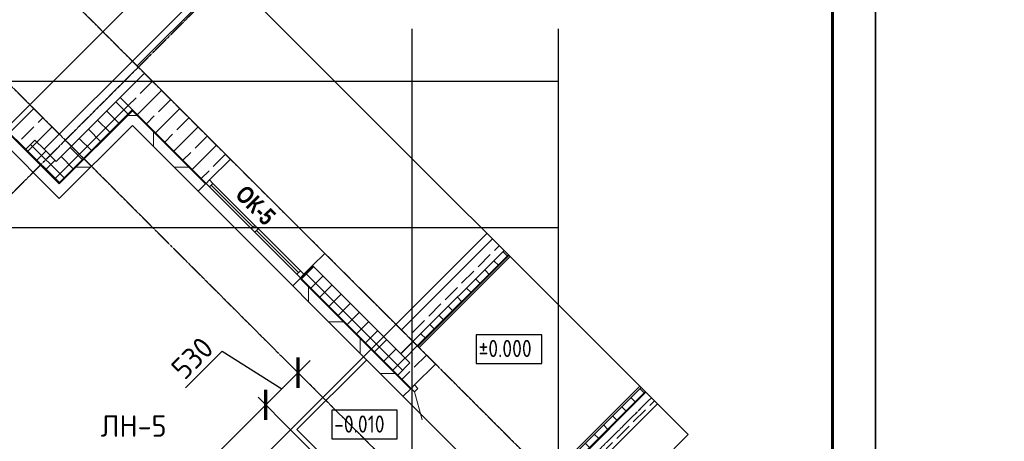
# Model space of a CAD drawing. Header units: millimetres. Extents: x 130535 to 1380046, y -231620 to 121434.
# Tile 111 of 135: x 839522 to 850961, y 14396 to 19297. Entities that reach past the tile are written whole.
import ezdxf
from ezdxf import colors
from ezdxf.entities.mleader import LeaderData, LeaderLine
from ezdxf.math import Vec2, Vec3

# ---------------------------------------------------------------- set-up
doc = ezdxf.new("R2010")
doc.units = ezdxf.units.MM
doc.linetypes.add('______5', pattern=[1.1, 0.8, -0.1, 0.1, -0.1])
doc.layers.get('DEFPOINTS').update_dxf_attribs({"lineweight": 0})
for name, color, linetype, lineweight in [('!PIARENA-KR-ADDITIONAL TEXT_ВЫНОСКИ', 7, 'Continuous', 13), ('XR$1$Двери_1', 7, 'Continuous', 25), ('XR$1$Общий01_1', 7, 'Continuous', 13), ('XR$1$Окна', 7, 'Continuous', 25), ('XR$1$Сантехника', 7, 'Continuous', 25), ('XR$1$Стена_ бетон не несущ.', 7, 'Continuous', 35), ('XR$1$Стена_ бетон несущ.', 7, 'Continuous', 70), ('XR$1$Текст_ общее', 7, 'Continuous', 25), ('XR$4$Оси', 7, '______5', 18), ('Колонны текст', 7, 'Continuous', 0), ('Столовая Двери и окна', 7, 'Continuous', 15), ('Тонкая', 7, 'Continuous', 20), ('ТОНКИЕ', 7, 'Continuous', 9)]:
    doc.layers.add(name, color=color, linetype=linetype, lineweight=lineweight)
doc.styles.add('!Main', font='isocpeui.ttf')
doc.styles.add('Century Gothic', font='GOTHIC.TTF')
doc.styles.add('GOST-2.304_Type-B', font='GOST_Common.ttf')
doc.styles.add('ISOCPEUR', font='isocpeur.ttf')
doc.linetypes.add('ГОСТ 2.303 8', pattern='A,40,[2,GOST 2.303-68.shx,S=1,R=0,X=0,Y=0],-8', length=48)
doc.dimstyles.new('СПДС', dxfattribs={"dimscale": 100, "dimtxt": 2.5, "dimasz": 2.5, "dimexe": 1.25, "dimexo": 0, "dimtad": 1, "dimdec": 0, "dimtxsty": 'GOST-2.304_Type-B', "dimblk": 'ARCHTICK', "dimcen": 2.5, "dimdle": 2, "dimadec": 0, "dimazin": 2, "dimtfac": 0.75, "dimtdec": 0, "dimtmove": 1, "dimatfit": 3, "dimfxl": 1, "dimtolj": 1, "dimarcsym": 1})
pattern_1 = [(45, (998876.6, 1384.03), (-106.06602, 106.06602), []), (135, (998876.6, 1384.03), (-106.06602, -106.06602), [])]
pattern_2 = [(0, (1000076.6, 2584.03), (600, 600), [600, -600]), (90, (1000076.6, 2584.03), (-600, 600), [600, -600])]
pattern_3 = [(45, (998876.6, 1384.03), (-212.13203, 212.13203), [200, -70]), (45, (998770.54, 1490.1), (-212.13203, 212.13203), [200, -70])]
pattern_4 = [(45, (998876.6, 1384.03), (-212.13203, 212.13203), []), (45, (998770.54, 1490.1), (-212.13203, 212.13203), [200, -70])]

# ---------------------------------------------------------------- blocks, each defined once
blk = doc.blocks.new('m_22_$F2', base_point=(0, -55.58))
at = {"color": 7, "linetype": 'Continuous', "lineweight": 13, "transparency": 33554687}
for p, q in [((1350, 0.42), (1294, 0.42)), ((1294, 0.42), (1294, -55.58)), ((1350, -55.58), (1350, 0.42)), ((1294, -55.58), (1350, -55.58))]:
    blk.add_line(p, q, dxfattribs=at)
blk = doc.blocks.new('ТИП 5У 1ЭТ ок_29_$F1', base_point=(0, -55.58))
at = {"color": 7, "linetype": 'Continuous', "lineweight": 13, "transparency": 33554687}
for p, q in [((56, 0.42), (0, 0.42)), ((0, 0.42), (0, -55.58)), ((56, -55.58), (56, 0.42)), ((0, -55.58), (56, -55.58))]:
    blk.add_line(p, q, dxfattribs=at)
blk = doc.blocks.new('ТИП 5У 1ЭТ ок_29_$F2', base_point=(0, -56))
at = {"color": 7, "linetype": 'Continuous', "lineweight": 13, "transparency": 33554687}
for p, q in [((803, 0), (747, 0)), ((747, 0), (747, -56)), ((803, -56), (803, 0)), ((747, -56), (803, -56))]:
    blk.add_line(p, q, dxfattribs=at)
blk = doc.blocks.new('ТИП 5У 1ЭТ ок_29_$F3', base_point=(0, -56))
at = {"color": 7, "linetype": 'Continuous', "lineweight": 13, "transparency": 33554687}
for p, q in [((1494, -56), (1494, 0)), ((1494, 0), (1550, 0)), ((1550, 0), (1550, -56)), ((1550, -56), (1494, -56))]:
    blk.add_line(p, q, dxfattribs=at)
blk = doc.blocks.new('ТИП 5У 1ЭТ ок_29_$F5', base_point=(0, -56))
at = {"color": 7, "linetype": 'Continuous', "lineweight": 13, "transparency": 33554687}
for p, q in [((56, 0), (1494, 0)), ((56, -28), (747, -28)), ((56, -56), (1494, -56)), ((803, -28), (1494, -28))]:
    blk.add_line(p, q, dxfattribs=at)
blk = doc.blocks.new('_ArchTick')
at = {"color": 0, "linetype": 'ByBlock', "const_width": 0.15}
blk.add_lwpolyline([(-0.5, -0.5), (0.5, 0.5)], dxfattribs=at)
blk = doc.blocks.new('*D1132')
at = {"layer": 'DEFPOINTS', "color": 0, "linetype": 'Continuous', "lineweight": 0, "ltscale": 100}
for p in [(839280, 20366), (839743, 19904), (838432, 19518)]:
    blk.add_point(p, dxfattribs=at)
at = {"layer": 'ТОНКИЕ', "color": 0, "lineweight": -2}
for p, q in [((839280, 20366), (839832, 19815)), ((838753, 18914), (839885, 20045)), ((838432, 19518), (838983, 18967))]:
    blk.add_line(p, q, dxfattribs=at)
at = {"layer": 'ТОНКИЕ', "color": 0, "linetype": 'Continuous', "lineweight": -2, "ltscale": 100, "xscale": 250, "yscale": 250, "zscale": 250}
for p, rotation in [((839743, 19904), 44.99999999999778), ((838895, 19055), 224.9999999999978)]:
    blk.add_blockref('_ArchTick', p, dxfattribs=dict(at, rotation=rotation))
at = {"layer": 'ТОНКИЕ', "color": 0, "linetype": 'Continuous', "ltscale": 100, "insert": (839186, 19612), "char_height": 250, "attachment_point": 5, "rotation": 45, "style": 'GOST-2.304_Type-B'}
blk.add_mtext('\\A1;1200', dxfattribs=at)
blk = doc.blocks.new('*D1133')
at = {"layer": 'DEFPOINTS', "color": 0, "linetype": 'Continuous', "lineweight": 0, "ltscale": 100}
for p in [(842381, 14819), (842669, 14531), (841095, 11442)]:
    blk.add_point(p, dxfattribs=at)
at = {"layer": 'ТОНКИЕ', "color": 0, "lineweight": -2, "ltscale": 125}
for p, q in [((839907, 12346), (842522, 14961)), ((842669, 14531), (842292, 14908)), ((841095, 11442), (839960, 12576))]:
    blk.add_line(p, q, dxfattribs=at)
at = {"layer": 'ТОНКИЕ', "color": 0, "linetype": 'Continuous', "lineweight": -2, "ltscale": 100, "xscale": 250, "yscale": 250, "zscale": 250}
for p, rotation in [((842381, 14819), 44.99999999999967), ((840049, 12488), 224.9999999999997)]:
    blk.add_blockref('_ArchTick', p, dxfattribs=dict(at, rotation=rotation))
at = {"layer": 'ТОНКИЕ', "color": 0, "linetype": 'Continuous', "ltscale": 100, "insert": (841082, 13786), "char_height": 250, "attachment_point": 5, "rotation": 45, "style": 'GOST-2.304_Type-B'}
blk.add_mtext('\\A1;3300', dxfattribs=at)
blk = doc.blocks.new('*D1134')
at = {"layer": 'DEFPOINTS', "color": 0, "linetype": 'Continuous', "lineweight": 0, "ltscale": 100}
for p in [(842756, 15194), (843044, 14905), (842669, 14531)]:
    blk.add_point(p, dxfattribs=at)
at = {"layer": 'ТОНКИЕ', "color": 0, "lineweight": -2, "ltscale": 125}
for p, q in [((841449, 15019), (841873, 15444)), ((841873, 15444), (842568, 15007)), ((842239, 14678), (842897, 15336)), ((843044, 14905), (842667, 15283)), ((842669, 14531), (842292, 14908))]:
    blk.add_line(p, q, dxfattribs=at)
at = {"layer": 'ТОНКИЕ', "color": 0, "linetype": 'Continuous', "lineweight": -2, "ltscale": 100, "xscale": 250, "yscale": 250, "zscale": 250}
for p, rotation in [((842756, 15194), 44.97968264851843), ((842381, 14820), 224.9796826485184)]:
    blk.add_blockref('_ArchTick', p, dxfattribs=dict(at, rotation=rotation))
at = {"layer": 'ТОНКИЕ', "color": 0, "linetype": 'Continuous', "ltscale": 100, "insert": (841528, 15364), "char_height": 250, "attachment_point": 5, "rotation": 44.9797, "style": 'GOST-2.304_Type-B'}
blk.add_mtext('\\A1;530', dxfattribs=at)
blk = doc.blocks.new('Из_буфера5277')
at = {"linetype": 'Continuous', "lineweight": 25, "ltscale": 100}
blk.add_lwpolyline([(0, 0), (42000, 0), (42000, 29700), (0, 29700), (0, 0)], dxfattribs=at)
at = {"linetype": 'Continuous', "lineweight": 60, "ltscale": 100}
blk.add_lwpolyline([(2000, 500), (41500, 500), (41500, 29200), (2000, 29200), (2000, 500)], dxfattribs=at)

msp = doc.modelspace()

# ---------------------------------------------------------------- hatches: boundary and pattern name
at = {"linetype": 'Continuous', "lineweight": 13, "transparency": 33554687}
h = msp.add_hatch(dxfattribs=at)
h.set_pattern_fill('____', scale=600, style=0, pattern_type=2)
h.set_pattern_definition(pattern_2)
h.paths.add_polyline_path([(841681.3, 17388.6), (840832.5, 18237.4), (839982.5, 17387.4), (839197.8, 18172), (839113, 18087.1), (839982.5, 17217.7), (840831, 18066.2), (841594.9, 17302.3)], flags=0)
h = msp.add_hatch(dxfattribs=at)
h.set_pattern_fill('____', scale=600, style=0, pattern_type=2)
h.set_pattern_definition(pattern_2)
h.paths.add_polyline_path([(844062.3, 15004.5), (842779.3, 16287.6), (842694.5, 16202.7), (843977.5, 14919.7)], flags=0)
at = {"layer": 'XR$1$Общий01_1', "linetype": 'Continuous', "lineweight": 13, "transparency": 33554687}
h = msp.add_hatch(dxfattribs=at)
h.set_pattern_fill('__________6', scale=100, style=0, pattern_type=2)
h.set_pattern_definition(pattern_1)
h.paths.add_polyline_path([(840830.9, 18250), (840689.5, 18391.4), (839947.1, 17649), (839699.9, 17896.2), (839593.8, 17790.2), (839982.7, 17401.2)], flags=0)
h = msp.add_hatch(dxfattribs=at)
h.set_pattern_fill('__________6', scale=100, style=0, pattern_type=2)
h.set_pattern_definition(pattern_1)
edge = h.paths.add_edge_path()
edge.add_line((844091, 15555.7), (844147.6, 15499.1))
edge.add_line((845149.4, 16614), (844091, 15555.7))
edge.add_line((845149.4, 16614), (845206, 16557.4))
edge.add_line((844147.6, 15499.1), (845206, 16557.4))
h = msp.add_hatch(dxfattribs=at)
h.set_pattern_fill('__________6', scale=100, style=0, pattern_type=2)
h.set_pattern_definition(pattern_1)
h.paths.add_polyline_path([(843914.3, 15166.7), (844057.2, 15309.7), (842929.3, 16437.5), (842786.4, 16294.6)], flags=0)
h = msp.add_hatch(dxfattribs=at)
h.set_pattern_fill('__________6', scale=100, style=0, pattern_type=2)
h.set_pattern_definition(pattern_1)
edge = h.paths.add_edge_path()
edge.add_line((846740.7, 15022.7), (845682.3, 13964.4))
edge.add_line((846740.7, 15022.7), (846797.2, 14966.1))
edge.add_line((845738.9, 13907.8), (846797.2, 14966.1))
edge.add_line((845682.3, 13964.4), (845738.9, 13907.8))
at = {"layer": 'XR$1$Стена_ бетон не несущ.', "linetype": 'Continuous', "lineweight": 18, "transparency": 33554687}
h = msp.add_hatch(dxfattribs=at)
h.set_pattern_fill('__________16', scale=100, style=0, pattern_type=2)
h.set_pattern_definition(pattern_3)
edge = h.paths.add_edge_path()
edge.add_line((843956.7, 15690), (844091, 15555.7))
edge.add_line((845015, 16748.4), (843956.7, 15690))
edge.add_line((845015, 16748.4), (845149.4, 16614))
edge.add_line((844091, 15555.7), (845149.4, 16614))
h = msp.add_hatch(dxfattribs=at)
h.set_pattern_fill('__________16', scale=100, style=0, pattern_type=2)
h.set_pattern_definition(pattern_3)
edge = h.paths.add_edge_path()
edge.add_line((846796.6, 14966.7), (845738.3, 13908.4))
edge.add_line((846796.6, 14966.7), (846931, 14832.4))
edge.add_line((845872.7, 13774.1), (846931, 14832.4))
edge.add_line((845738.3, 13908.4), (845872.7, 13774.1))
at = {"layer": 'XR$1$Стена_ бетон несущ.', "linetype": 'Continuous', "lineweight": 18, "transparency": 33554687}
h = msp.add_hatch(dxfattribs=at)
h.set_pattern_fill('__________7', scale=100, style=0, pattern_type=2)
h.set_pattern_definition(pattern_4)
h.paths.add_polyline_path([(841969.7, 17677), (840972.4, 18674.3), (840689.6, 18391.5), (841686.8, 17394.2)], flags=0)
h = msp.add_hatch(dxfattribs=at)
h.set_pattern_fill('__________7', scale=100, style=0, pattern_type=2)
h.set_pattern_definition(pattern_4)
edge = h.paths.add_edge_path()
edge.add_line((839357.8, 18026.1), (839593.8, 17790.2))
edge.add_line((839357.8, 18026.1), (839640.7, 18309))
edge.add_line((839982.5, 17967.2), (839640.7, 18309))
edge.add_line((839805.7, 17790.4), (839982.5, 17967.2))
edge.add_line((839699.9, 17896.2), (839805.7, 17790.4))
edge.add_line((839593.8, 17790.2), (839699.9, 17896.2))
h = msp.add_hatch(dxfattribs=at)
h.set_pattern_fill('__________7', scale=100, style=0, pattern_type=2)
h.set_pattern_definition(pattern_4)
h.paths.add_polyline_path([(843949.6, 15414.2), (844055.7, 15308.2), (843914.3, 15166.7), (844069.4, 15011.6), (844352.3, 15294.4), (844091, 15555.7)], flags=0)

# ---------------------------------------------------------------- linework, layer by layer
at = {"layer": 'XR$1$Общий01_1', "color": 7, "linetype": 'Continuous', "lineweight": 25, "transparency": 33554687}
for p, q in [((839982.5, 17387.4), (840832.5, 18237.4)), ((840832.5, 18237.4), (841681.3, 17388.6)), ((839350.7, 18019.1), (839982.5, 17387.4)), ((840831, 18066.2), (845123.1, 13774.1)), ((839265.9, 17934.2), (839982.5, 17217.7)), ((844951.1, 16812.3), (839070.5, 10931.7)), ((844147.6, 15499.1), (845206, 16557.4)), ((844161.8, 15484.9), (845220.1, 16543.3)), ((842779.3, 16287.6), (844062.3, 15004.5)), ((843518.3, 15378.9), (842669.5, 14530.7)), ((843518.3, 15378.9), (842669.5, 14530.7)), ((845123.1, 13774.1), (843518.3, 15378.9)), ((845668.2, 13978.5), (846726.5, 15036.9)), ((845682.3, 13964.4), (846740.7, 15022.7)), ((844274.6, 12925.5), (842669.5, 14530.7))]:
    msp.add_line(p, q, dxfattribs=at)
at = {"layer": 'XR$1$Общий01_1', "color": 7, "linetype": 'Continuous', "lineweight": 25, "transparency": 33554687, "extrusion": (0, 0, -1)}
msp.add_lwpolyline([(-843553.6, 15343.5), (-842742, 14531.9), (-843498.9, 13775), (-841130.1, 11406.2)], dxfattribs=at)
at = {"layer": 'XR$1$Окна', "color": 7, "linetype": 'Continuous', "lineweight": 13, "transparency": 33554687}
for p, q in [((843065.7, 16581), (841969.7, 17677)), ((842822.5, 16337.7), (842924.3, 16439.5))]:
    msp.add_line(p, q, dxfattribs=at)
at = {"layer": 'XR$1$Сантехника', "color": 7, "linetype": 'Continuous', "lineweight": 25, "transparency": 33554687}
for p, q in [((839984, 17403), (840832.5, 18251.5)), ((839982.5, 17217.7), (840831, 18066.2)), ((839984, 17403), (839595.3, 17791.7)), ((841594.9, 17302.3), (841688.3, 17395.7)), ((842694.5, 16202.7), (842929.3, 16437.5)), ((842786.4, 16294.6), (844069.4, 15011.6)), ((843977.5, 14919.7), (844069.4, 15011.6))]:
    msp.add_line(p, q, dxfattribs=at)
at = {"layer": 'XR$1$Стена_ бетон не несущ.', "color": 7, "linetype": 'Continuous', "lineweight": 35, "transparency": 33554687}
for p, q in [((841889.6, 19873.8), (840831.2, 18815.5)), ((840887.8, 18758.9), (841946.2, 19817.2)), ((840831.2, 18815.5), (840887.8, 18758.9)), ((845015, 16748.4), (843956.7, 15690)), ((844091, 15555.7), (845149.4, 16614)), ((843956.7, 15690), (844091, 15555.7)), ((846796.6, 14966.7), (845738.3, 13908.4)), ((845872.7, 13774.1), (846931, 14832.4))]:
    msp.add_line(p, q, dxfattribs=at)
at = {"layer": 'XR$1$Стена_ бетон несущ.', "color": 7, "linetype": 'Continuous', "lineweight": 35, "transparency": 33554687}
for p, q in [((840831, 18815.7), (839982.5, 17967.2)), ((840831.2, 18815.5), (840831, 18815.7)), ((840887.8, 18758.9), (840831.2, 18815.5)), ((840689.6, 18391.5), (840972.4, 18674.3)), ((840972.4, 18674.3), (840887.8, 18758.9)), ((839947.1, 17649), (840689.6, 18391.5)), ((839982.5, 17967.2), (839805.7, 17790.4)), ((839805.7, 17790.4), (839947.1, 17649)), ((843065.7, 16581), (842924.3, 16439.5)), ((843956.7, 15690), (843065.7, 16581)), ((842924.3, 16439.5), (843949.6, 15414.2)), ((844091, 15555.7), (843956.7, 15690)), ((843951.1, 15415.7), (844091, 15555.7)), ((843949.6, 15414.2), (843951.1, 15415.7))]:
    msp.add_line(p, q, dxfattribs=at)
at = {"layer": 'XR$1$Стена_ бетон несущ.', "color": 7, "linetype": 'Continuous', "lineweight": 25, "transparency": 33554687}
for p, q in [((840972.4, 18674.3), (840689.6, 18391.5)), ((841969.7, 17677), (840972.4, 18674.3)), ((839982.5, 17967.2), (839640.7, 18309)), ((840689.6, 18391.5), (842782.9, 16298.1)), ((839357.8, 18026.1), (839593.8, 17790.2)), ((839805.7, 17790.4), (839982.5, 17967.2)), ((839699.9, 17896.2), (839593.8, 17790.2)), ((839805.7, 17790.4), (839699.9, 17896.2)), ((841969.7, 17677), (841726.4, 17433.8)), ((841726.4, 17433.8), (841686.8, 17394.2)), ((841686.8, 17394.2), (842782.9, 16298.1)), ((842924.3, 16439.5), (843065.7, 16581)), ((844089.6, 15554.2), (843949.6, 15414.2)), ((844091, 15555.7), (844089.6, 15554.2)), ((844352.3, 15294.4), (844091, 15555.7)), ((844055.7, 15308.2), (843949.6, 15414.2)), ((843914.3, 15166.7), (844055.7, 15308.2)), ((844352.3, 15294.4), (844109, 15051.2)), ((843914.3, 15166.7), (844069.4, 15011.6)), ((844109, 15051.2), (844069.4, 15011.6))]:
    msp.add_line(p, q, dxfattribs=at)
at = {"layer": 'XR$1$Стена_ бетон несущ.', "color": 7, "linetype": 'Continuous', "lineweight": 13, "transparency": 33554687}
msp.add_line((844109, 14972), (844196.4, 14646), dxfattribs=at)
at = {"layer": 'XR$1$Текст_ общее', "color": 7, "linetype": 'Continuous', "lineweight": 25, "transparency": 33554687}
for points in [[(844825.6, 15301.9), (845587.2, 15301.9), (845587.2, 15635.2), (844825.6, 15635.2), (844825.6, 15301.9)], [(843147.3, 14423.2), (843908.9, 14423.2), (843908.9, 14756.5), (843147.3, 14756.5), (843147.3, 14423.2)]]:
    msp.add_lwpolyline(points, dxfattribs=at)
at = {"layer": 'XR$4$Оси', "color": 7, "linetype": '______5', "lineweight": 25, "transparency": 33554687}
for p, q in [((839280.4, 20366.3), (846230.6, 13416.1)), ((841960, 19803.4), (836079.5, 13922.8)), ((838431.9, 19517.7), (845382.1, 12567.6)), ((844079.7, 19191.5), (844079.7, 7965.8)), ((845779.7, 19191.5), (845779.7, 7965.8)), ((834721.7, 18580.9), (845779.7, 18580.9)), ((839912.6, 18580.9), (843182.5, 18580.9)), ((834721.7, 16880.9), (845779.7, 16880.9)), ((846860.3, 14903.1), (840979.7, 9022.5))]:
    msp.add_line(p, q, dxfattribs=at)
at = {"layer": 'Тонкая', "color": 7, "linetype": 'ГОСТ 2.303 8', "ltscale": 25}
for p, q in [((839112.3, 17780.6), (841547.5, 20215.9)), ((841547.5, 20215.9), (847289, 14474.4)), ((844853.7, 12039.2), (847289, 14474.4))]:
    msp.add_line(p, q, dxfattribs=at)

# ---------------------------------------------------------------- block references
at = {"layer": 'XR$1$Стена_ бетон несущ.', "color": 7, "linetype": 'Continuous', "lineweight": 13, "transparency": 33554687, "xscale": -1}
for name, p, rotation in [('ТИП 5У 1ЭТ ок_29_$F1', (841726.4, 17433.8), 134.9999999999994), ('ТИП 5У 1ЭТ ок_29_$F5', (841726.4, 17433.8), 134.9999999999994), ('ТИП 5У 1ЭТ ок_29_$F2', (841726.4, 17433.8), 134.9999999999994), ('ТИП 5У 1ЭТ ок_29_$F3', (841726.4, 17433.8), 134.9999999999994), ('m_22_$F2', (845024, 14057), 315.000000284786)]:
    msp.add_blockref(name, p, dxfattribs=dict(at, rotation=rotation))
at = {"layer": 'Столовая Двери и окна', "color": 18, "lineweight": 25, "true_color": 0x000000}
for p in [(807464.1, -8014.6), (849464.1, -8014.6)]:
    msp.add_blockref('Из_буфера5277', p, dxfattribs=at)

# ---------------------------------------------------------------- texts
at = {"layer": 'XR$1$Двери_1', "color": 7, "linetype": 'Continuous', "lineweight": 13, "transparency": 33554687, "insert": (842011.4, 17248.1), "char_height": 200, "width": 650, "attachment_point": 7, "rotation": 315, "style": 'Century Gothic'}
msp.add_mtext('\\A1;{\\fCentury Gothic|i0|b1;\\H200.000000;\\W0.833333;\\c3254825728;ОК-5}\\P', dxfattribs=at)
at = {"layer": 'XR$1$Текст_ общее', "color": 7, "linetype": 'Continuous', "lineweight": 25, "transparency": 33554687, "char_height": 200, "width": 789.271, "attachment_point": 7, "style": 'ISOCPEUR'}
for s, insert in [('\\W0.83;%%p0.000', (844853.4, 15375.2)), ('{\\W0.8300;-0.010}', (843175.1, 14496.5))]:
    msp.add_mtext(s, dxfattribs=dict(at, insert=insert))
at = {"layer": 'Колонны текст', "color": 7, "linetype": 'Continuous', "lineweight": 0, "insert": (840463.8, 14699), "char_height": 250, "attachment_point": 1, "style": 'GOST-2.304_Type-B'}
msp.add_mtext_dynamic_manual_height_columns('\\pxt0;ЛН-5', width=725.06, gutter_width=12.5, heights=[0], dxfattribs=at)

# ---------------------------------------------------------------- dimensions: what is measured, and where the dimension line sits
at = {"layer": 'ТОНКИЕ'}
dim = msp.add_linear_dim(base=(839743.2, 19903.5), p1=(838431.9, 19517.7), p2=(839280.4, 20366.3), angle=45, dimstyle='СПДС', dxfattribs=at)
dim.commit()
dim.dimension.update_dxf_attribs({"geometry": '*D1132', "text_midpoint": (839186.3, 19611.9)})
at = {"layer": 'ТОНКИЕ', "ltscale": 125}
dim = msp.add_linear_dim(base=(842755.6, 15194.2), p1=(842669.5, 14530.7), p2=(843044.2, 14905.4), angle=44.97968, dimstyle='СПДС', dxfattribs=at)
dim.commit()
dim.dimension.update_dxf_attribs({"geometry": '*D1134', "text_midpoint": (841829.2, 15399.3), "dimtype": 160})
dim = msp.add_linear_dim(base=(842380.6, 14819.5), p1=(841094.7, 11441.5), p2=(842669.5, 14530.7), angle=45, text='3300', dimstyle='СПДС', dxfattribs=at)
dim.commit()
dim.dimension.update_dxf_attribs({"geometry": '*D1133', "text_midpoint": (841082, 13786.2)})

# ---------------------------------------------------------------- leaders
at = {"layer": '!PIARENA-KR-ADDITIONAL TEXT_ВЫНОСКИ', "ltscale": 30}
ml = msp.add_multileader_mtext('Standard', dxfattribs=at)
ml.set_content('{\\fISOCPEUR|b0|i0|c0|p34;\\C256;поз.2 нижняя %%c10 А500С, шаг 200х200\\P поз.1   верхняя %%c10 А500С, шаг 200х200\\Pфоновая арматура, раскладку начинать \\Pвдоль цифровых осей}', color=3, style='!Main')
ml.set_leader_properties(color=256, linetype='ByLayer', lineweight=-1)
ml.build(insert=Vec2(0, 0))
ml.multileader.update_dxf_attribs({"text_left_attachment_type": 6, "text_right_attachment_type": 6, "dogleg_length": 0.339, "arrow_head_size": 160000, "scale": 100})
ctx = ml.context
ctx.base_point, ctx.scale, ctx.char_height, ctx.arrow_head_size, ctx.landing_gap_size, ctx.plane_origin = Vec3(817359.6, 17503.3), 100, 250, 160000, 0, Vec3(823407.5, 13210.4)
ctx.left_attachment, ctx.right_attachment, ctx.text_align_type = 6, 6, 1
notes = []
notes.append((ctx, [(0, (1, 1, 0), (823868.6, 17503.3), (-1, 0), 33.9, [(0, [(825874.7, 16893)], 0, [])])]))
ctx.mtext.insert, ctx.mtext.width, ctx.mtext.alignment, ctx.mtext.flow_direction = Vec3(820597.1, 17828.3), 10171.308, 2, 5
for ctx, leaders in notes:
    for number, flags, end, landing, length, lines in leaders:
        leader = LeaderData()
        leader.index, (leader.has_last_leader_line, leader.has_dogleg_vector, leader.attachment_direction) = number, flags
        leader.last_leader_point, leader.dogleg_vector, leader.dogleg_length = Vec3(end), Vec3(landing), length
        for number, points, colour, breaks in lines:
            line = LeaderLine()
            line.index, line.vertices, line.color, line.breaks = number, Vec3.list(points), colors.encode_raw_color(colour), breaks
            leader.lines.append(line)
        ctx.leaders.append(leader)

doc.saveas('drawing.dxf')
